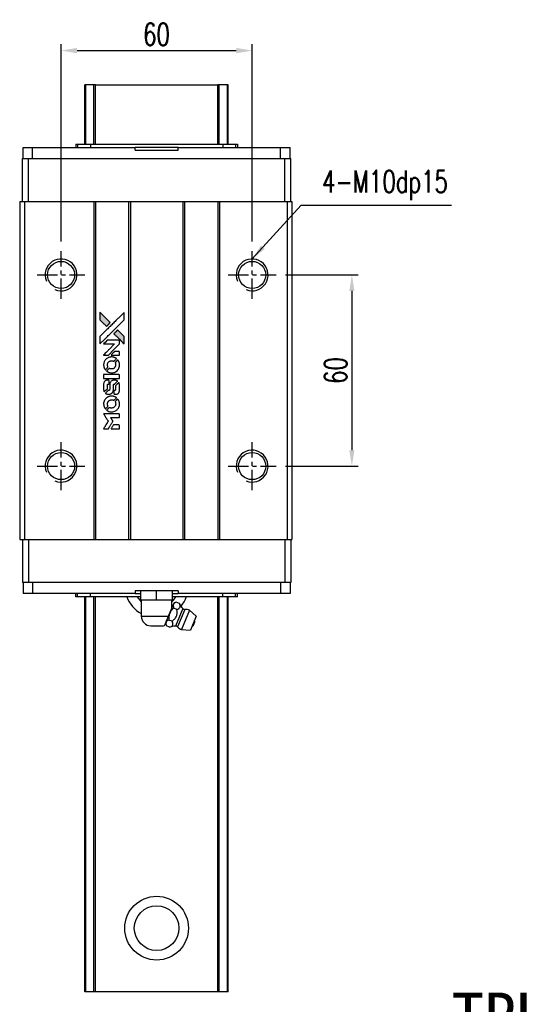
# Model space of a CAD drawing. Header units: millimetres. Extents: x 558 to 1098, y 594 to 1073.
# Tile 2 of 3: x 600 to 758, y 764 to 1073. Entities that reach past the tile are written whole.
import ezdxf
from ezdxf.enums import TextEntityAlignment as Align

# ---------------------------------------------------------------- set-up
doc = ezdxf.new("R2010")
doc.units = ezdxf.units.MM
doc.header["$PDSIZE"] = -1
doc.linetypes.add('CENTER', pattern=[10.16, 6.35, -1.27, 1.27, -1.27])
for name, color, linetype in [('CHA', 2, 'Continuous'), ('CL', 1, 'CENTER'), ('DIM', 4, 'Continuous')]:
    doc.layers.add(name, color=color, linetype=linetype)
doc.styles.add('DIM-7', font='SIMPLEX.shx', dxfattribs={"width": 0.7, "bigfont": 'chineset.shx'})
doc.styles.add('T', font='kaiu.ttf')
doc.dimstyles.new('CNS', dxfattribs={"dimtxt": 3.5, "dimasz": 2.5, "dimexe": 1, "dimexo": 1.5, "dimgap": 0.09, "dimtad": 0, "dimdsep": 46, "dimtxsty": 'DIM-7', "dimcen": 0.09, "dimclrd": 1, "dimclre": 1, "dimclrt": 4, "dimadec": 0, "dimazin": 0, "dimtfac": 1, "dimtix": 1, "dimtmove": 2, "dimatfit": 3, "dimfxl": 1, "dimtvp": 0.971429, "dimtolj": 1, "dimarcsym": 0})

# ---------------------------------------------------------------- blocks, each defined once
blk = doc.blocks.new('*D9')
at = {"color": 7, "lineweight": -2}
for p, q in [((612.7, 1003.37), (612.7, 1065.28)), ((617.7, 1063.28), (667.7, 1063.28)), ((672.7, 1003.37), (672.7, 1065.28))]:
    blk.add_line(p, q, dxfattribs=at)
at = {"color": 7}
for points in [[(617.7, 1064.11), (617.7, 1062.44), (612.7, 1063.28)], [(667.7, 1064.11), (667.7, 1062.44), (672.7, 1063.28)]]:
    blk.add_solid(points, dxfattribs=at)
at = {"layer": 'DEFPOINTS', "color": 0}
for p in [(672.7, 1063.28), (612.7, 1000.37), (672.7, 1000.37)]:
    blk.add_point(p, dxfattribs=at)
at = {"color": 7, "insert": (642.7, 1068.38), "char_height": 7, "attachment_point": 5, "style": 'DIM-7'}
blk.add_mtext('\\A1;60', dxfattribs=at)
blk = doc.blocks.new('*D149')
at = {"color": 7, "lineweight": -2}
for p, q in [((683.2, 992.87), (706.02, 992.87)), ((704.02, 987.87), (704.02, 937.87)), ((683.2, 932.87), (706.02, 932.87))]:
    blk.add_line(p, q, dxfattribs=at)
at = {"color": 7}
for points in [[(703.19, 987.87), (704.85, 987.87), (704.02, 992.87)], [(703.19, 937.87), (704.85, 937.87), (704.02, 932.87)]]:
    blk.add_solid(points, dxfattribs=at)
at = {"layer": 'DEFPOINTS', "color": 0}
for p in [(680.2, 992.87), (680.2, 932.87), (704.02, 932.87)]:
    blk.add_point(p, dxfattribs=at)
at = {"color": 7, "insert": (698.92, 962.87), "char_height": 7, "attachment_point": 5, "rotation": 90, "style": 'DIM-7'}
blk.add_mtext('\\A1;60', dxfattribs=at)
blk = doc.blocks.new('MOSIONX logo(完整正式版)')
h = blk.add_hatch(color=22)
h.dxf.hatch_style = 1
h.paths.add_polyline_path([(624.91, 981.13), (624.91, 979.95), (624.91, 978.77), (625.94, 977.76, 0.000288), (626.33, 977.37, 0.000479), (626.66, 977.04, 0.000013), (626.96, 976.74, 0.197177), (626.97, 976.74, 0.197497), (626.97, 976.74, 0.00004), (627.14, 976.91, 0.000834), (627.33, 977.1, 0.000506), (627.56, 977.33), (628.14, 977.91), (626.53, 979.52)])
h.paths.add_polyline_path([(630.44, 975.61), (629.85, 975.02, 0.000476), (629.63, 974.8, 0.000789), (629.44, 974.61, 0.000035), (629.27, 974.44, 0.19758), (629.27, 974.43, 0.198396), (629.27, 974.43, 0.000019), (629.5, 974.19, 0.000582), (629.76, 973.94, 0.000351), (630.06, 973.63, 0.000108), (631.36, 972.34, 0.000692), (632.02, 971.69, 0.000077), (632.47, 971.24, 0.197527), (632.49, 971.23, 0.410181), (632.5, 971.24, 0.000493), (632.5, 971.48, 0.002424), (632.5, 971.81, 0.000529), (632.5, 972.39), (632.5, 973.54), (631.47, 974.58)])
at = {"color": 22}
for points in [[(625.94, 977.76, 0.000288), (626.33, 977.37, 0.000479), (626.66, 977.04, 0.000013), (626.96, 976.74, 0.197177), (626.97, 976.74, 0.197497), (626.97, 976.74, 0.00004), (627.14, 976.91, 0.000836), (627.33, 977.1, 0.000505), (627.56, 977.33), (628.14, 977.91), (626.53, 979.52), (624.91, 981.13), (624.91, 979.95), (624.91, 978.77)], [(626.33, 972.62, -0.000056), (627.04, 973.32, -0.000021), (628.03, 974.31, -0.000021), (629.11, 975.39, -0.000025), (630.13, 976.4), (632.5, 978.77), (632.5, 979.95), (632.5, 981.12), (630.9, 979.54, 0.000274), (630.14, 978.78, 0.000123), (629.13, 977.77, 0.000121), (628.07, 976.72, 0.000165), (627.11, 975.76), (624.91, 973.56), (624.91, 972.38), (624.91, 971.2)], [(630.06, 973.63, 0.000108), (631.36, 972.34, 0.000692), (632.02, 971.69, 0.000077), (632.47, 971.24, 0.197527), (632.49, 971.23, 0.410182), (632.5, 971.24, 0.000493), (632.5, 971.48, 0.002424), (632.5, 971.81, 0.000529), (632.5, 972.39), (632.5, 973.54), (631.47, 974.58), (630.44, 975.61), (629.85, 975.02, 0.000476), (629.63, 974.8, 0.000789), (629.44, 974.61, 0.000035), (629.27, 974.44, 0.19758), (629.27, 974.43, 0.198396), (629.27, 974.43, 0.000019), (629.5, 974.19, 0.000582), (629.76, 973.94, 0.000351)], [(626.79, 967.71), (627.55, 967.71), (629.29, 969.46), (631.04, 971.21), (631.04, 971.7, 0.0008), (631.04, 972.01, 0.010795), (631.03, 972.13, 0.030495), (631.02, 972.19, 0.080372), (631.01, 972.23, 0.03816), (630.98, 972.27, 0.041799), (630.95, 972.31, 0.042486), (630.91, 972.34, 0.042078), (630.87, 972.36, 0.099276), (630.81, 972.38, 0.003302), (630.57, 972.38, 0.002586), (630.15, 972.38, 0.000204), (629.02, 972.38), (627.21, 972.38), (626.63, 971.79), (626.05, 971.21), (627.78, 971.21), (629.52, 971.2), (627.8, 969.49, 0.000253), (627.14, 968.83, 0.000412), (626.58, 968.27, 0.000041), (626.08, 967.77, 0.041338), (626.06, 967.74), (626.04, 967.71)], [(629.72, 967.71), (631.04, 967.71), (631.04, 968.2), (631.03, 968.7), (631, 968.75, 0.03146), (630.98, 968.78, 0.026444), (630.96, 968.8, 0.026444), (630.93, 968.83, 0.031457), (630.91, 968.84), (630.85, 968.88), (630.2, 968.88), (629.55, 968.89), (628.98, 968.31, 0.000745), (628.76, 968.09, 0.001228), (628.57, 967.9, 0.000087), (628.41, 967.73, 0.195134), (628.41, 967.72, 0.412117), (628.41, 967.72, 0.000048), (628.79, 967.72, 0.00109), (629.22, 967.71, 0.000653)], [(626.08, 964.37, 0.023681), (626.11, 964.17, 0.022402), (626.16, 963.96, 0.021929), (626.23, 963.75, 0.020503), (626.32, 963.55, 0.013745), (626.38, 963.43, 0.009767), (626.45, 963.31, 0.009658), (626.53, 963.19, 0.027804), (626.59, 963.12), (626.61, 963.09), (626.97, 963.45, 0.002053), (627.15, 963.63, 0.006738), (627.26, 963.75, 0.007826), (627.34, 963.83, 0.063909), (627.37, 963.88, 0.061532), (627.39, 963.94, 0.068674), (627.4, 964.01, 0.052072), (627.38, 964.09, 0.019648), (627.35, 964.2, -0.018366), (627.31, 964.33, -0.0288), (627.28, 964.44, -0.029061), (627.27, 964.56, -0.019155), (627.27, 964.7, -0.053809), (627.32, 964.99, -0.058833), (627.42, 965.26, -0.058566), (627.58, 965.49, -0.052525), (627.8, 965.69, -0.044733), (627.99, 965.81, -0.040573), (628.2, 965.89, -0.041123), (628.42, 965.94, -0.04951), (628.63, 965.95, -0.017369), (628.72, 965.94, -0.024255), (628.81, 965.92, -0.023787), (628.9, 965.89, -0.015798), (628.99, 965.86, 0.010631), (629.05, 965.84, 0.033653), (629.09, 965.82, 0.037806), (629.14, 965.82, 0.016307), (629.19, 965.82, 0.068179), (629.3, 965.83, 0.095747), (629.38, 965.87, 0.033418), (629.49, 965.97, 0.002133), (629.8, 966.29, 0.001452), (629.97, 966.47, 0.012393), (630.05, 966.55, 0.020479), (630.09, 966.6, 0.344362), (630.09, 966.62, 0.074287), (630.04, 966.66, 0.005454), (629.91, 966.74, 0.008391), (629.77, 966.83, 0.017097), (629.65, 966.89, 0.027375), (629.42, 966.99, 0.02835), (629.18, 967.06, 0.027723), (628.92, 967.11, 0.023913), (628.65, 967.13, 0.027047), (628.32, 967.12, 0.031685), (628.02, 967.08, 0.032425), (627.73, 967, 0.031013), (627.45, 966.88, 0.037914), (627.11, 966.68, 0.040153), (626.82, 966.43, 0.039834), (626.56, 966.15, 0.036173), (626.35, 965.81, 0.040752), (626.21, 965.48, 0.035885), (626.11, 965.12, 0.035491), (626.07, 964.74, 0.037615)], [(627.09, 962.63, 0.018008), (627.2, 962.56, 0.009842), (627.33, 962.48, 0.009807), (627.48, 962.4, 0.015716), (627.6, 962.35, 0.048467), (628.04, 962.21, 0.045841), (628.52, 962.15, 0.046006), (628.99, 962.18, 0.049638), (629.44, 962.3, 0.064819), (630.02, 962.61, 0.06695), (630.49, 963.05, 0.066691), (630.83, 963.6, 0.063505), (631.03, 964.24, 0.03135), (631.04, 964.4, 0.010439), (631.05, 964.64, 0.010391), (631.04, 964.88, 0.032408), (631.02, 965.04, 0.015696), (630.99, 965.23, 0.018095), (630.94, 965.4, 0.018551), (630.88, 965.57, 0.018352), (630.8, 965.73, 0.015568), (630.75, 965.84, 0.009832), (630.67, 965.97, 0.009795), (630.6, 966.08, 0.023727), (630.54, 966.16), (630.51, 966.19), (630.15, 965.84, 0.001528), (629.95, 965.63, 0.010022), (629.85, 965.53, 0.019586), (629.79, 965.46, 0.061865), (629.76, 965.41, 0.055054), (629.73, 965.34, 0.061607), (629.73, 965.26, 0.048725), (629.74, 965.17, 0.020221), (629.77, 965.05, -0.017722), (629.81, 964.92, -0.02685), (629.83, 964.81, -0.02759), (629.84, 964.7, -0.020233), (629.84, 964.57, -0.04793), (629.81, 964.33, -0.048386), (629.73, 964.11, -0.047866), (629.6, 963.9, -0.044964), (629.44, 963.71, -0.04333), (629.25, 963.55, -0.050921), (629.04, 963.44, -0.051473), (628.81, 963.37, -0.0459), (628.57, 963.35, -0.019014), (628.45, 963.35, -0.024114), (628.34, 963.37, -0.025081), (628.24, 963.39, -0.023892), (628.14, 963.42, 0.008624), (628.06, 963.45, 0.026486), (628, 963.47, 0.035074), (627.96, 963.48, 0.02756), (627.9, 963.48, 0.087163), (627.82, 963.46, 0.073291), (627.74, 963.42, 0.028074), (627.63, 963.32, 0.002594), (627.37, 963.06), (627, 962.69)], [(628.55, 960.41), (631.03, 960.41), (631.03, 960.9), (631.03, 961.38), (631.01, 961.44, 0.071429), (630.97, 961.49, 0.054799), (630.92, 961.53, 0.053585), (630.86, 961.56, 0.060698), (630.8, 961.58, 0.033975), (630.7, 961.59), (629.44, 961.59, 0.000726), (628.2, 961.58, 0.001084), (627.12, 961.58), (626.06, 961.57), (626.06, 960.99), (626.06, 960.4)], [(626.07, 956.76, 0.018538), (626.08, 956.69, 0.010695), (626.1, 956.6, 0.01068), (626.12, 956.51, 0.017678), (626.14, 956.44, 0.013849), (626.17, 956.35, 0.011814), (626.21, 956.27, 0.004513), (626.24, 956.19, 0.290035), (626.26, 956.18, 0.196418), (626.26, 956.18, 0.000124), (626.41, 956.32, 0.001477), (626.57, 956.48, 0.000898), (626.76, 956.67), (627.26, 957.17), (627.26, 957.79, -0.001471), (627.26, 958.26, -0.028714), (627.27, 958.41, -0.097073), (627.3, 958.49, -0.084199), (627.36, 958.56, -0.042698), (627.4, 958.59, -0.053912), (627.45, 958.61, -0.051004), (627.5, 958.62, -0.032967), (627.56, 958.63, 0.00807), (627.59, 958.63, 0.003023), (627.64, 958.63, 0.002994), (627.69, 958.63, 0.003629), (627.73, 958.63), (627.84, 958.64), (627.84, 959.12, 0.001618), (627.84, 959.34, 0.005206), (627.83, 959.49, 0.00535), (627.83, 959.6, 0.060675), (627.82, 959.64, 0.048484), (627.81, 959.66, 0.02389), (627.8, 959.69, 0.022812), (627.78, 959.72, 0.02462), (627.76, 959.74, 0.061781), (627.7, 959.79, 0.080179), (627.63, 959.82, 0.048561), (627.54, 959.83, 0.010021), (627.37, 959.83, 0.016602), (627.15, 959.83, 0.031409), (626.98, 959.8, 0.036474), (626.82, 959.76, 0.03439), (626.67, 959.7, 0.065928), (626.44, 959.53, 0.069066), (626.26, 959.32, 0.065697), (626.14, 959.05, 0.051559), (626.07, 958.73, 0.020904), (626.07, 958.57, 0.000451), (626.06, 957.75, 0.000419), (626.06, 956.92, 0.022759)], [(626.71, 955.68, 0.023289), (626.83, 955.6, 0.026845), (626.95, 955.54, 0.026047), (627.08, 955.49, 0.019751), (627.23, 955.45, 0.013249), (627.31, 955.43, 0.025169), (627.38, 955.42, 0.016532), (627.46, 955.42, 0.002937), (627.62, 955.42, 0.003317), (627.76, 955.42, 0.011808), (627.85, 955.42, 0.01777), (627.91, 955.43, 0.021476), (627.98, 955.44, 0.04325), (628.24, 955.52, 0.045753), (628.48, 955.65, 0.04649), (628.69, 955.81, 0.047672), (628.87, 956.01, 0.025315), (628.92, 956.1, 0.015208), (628.98, 956.21, 0.01512), (629.03, 956.32, 0.022488), (629.07, 956.42, 0.027857), (629.11, 956.58, 0.034138), (629.13, 956.73, 0.014286), (629.14, 956.95, 0.00124), (629.14, 957.54, -0.00103), (629.14, 957.89, -0.002552), (629.14, 958.16, -0.001594), (629.14, 958.36, -0.047676), (629.15, 958.41, -0.085307), (629.18, 958.49, -0.097789), (629.25, 958.56, -0.085947), (629.33, 958.6, -0.051339), (629.45, 958.62, 0.014634), (629.49, 958.63, 0.015028), (629.53, 958.63, 0.014927), (629.56, 958.64, 0.059415), (629.58, 958.65, 0.070595), (629.62, 958.68, 0.00028), (630.04, 959.09, 0.000111), (630.46, 959.51, 0.200239), (630.47, 959.53, 0.268906), (630.47, 959.54, 0.001866), (630.36, 959.6, 0.007532), (630.26, 959.66, 0.017818), (630.19, 959.69, 0.013256), (630.1, 959.73, 0.011636), (630.01, 959.76, 0.011528), (629.92, 959.78, 0.012303), (629.83, 959.81, 0.0423), (629.69, 959.83, 0.013657), (629.48, 959.83, 0.013857), (629.27, 959.82, 0.037428), (629.12, 959.8, 0.014927), (629.02, 959.78, 0.0122), (628.91, 959.74, 0.012518), (628.81, 959.71, 0.023062), (628.74, 959.67, 0.065961), (628.46, 959.48, 0.06055), (628.23, 959.22, 0.059676), (628.06, 958.91, 0.060497), (627.98, 958.57, 0.025683), (627.97, 958.5, 0.001528), (627.97, 958.27, 0.002124), (627.97, 958, 0.001173), (627.97, 957.65, -0.000809), (627.96, 957.06, -0.017164), (627.96, 956.88, -0.063931), (627.94, 956.79, -0.108429), (627.9, 956.72, -0.052941), (627.85, 956.68, -0.063675), (627.8, 956.66, -0.050562), (627.74, 956.64, -0.020337), (627.65, 956.63, 0.009897), (627.6, 956.63, 0.016482), (627.55, 956.62, 0.019019), (627.52, 956.61, 0.06043), (627.49, 956.6, 0.076267), (627.44, 956.57, 0.00054), (627.06, 956.18, 0.000307), (626.66, 955.78, 0.142594), (626.64, 955.74, 0.232419), (626.65, 955.74, 0.022995), (626.66, 955.72, 0.024627), (626.69, 955.7, 0.015407)], [(629.29, 955.61, 0.065483), (629.32, 955.55, 0.053271), (629.36, 955.5, 0.052018), (629.42, 955.46, 0.0556), (629.48, 955.43, 0.036839), (629.52, 955.42, 0.026922), (629.56, 955.41, 0.016905), (629.63, 955.41, 0.004317), (629.73, 955.41, 0.016369), (629.94, 955.42, 0.029936), (630.12, 955.44, 0.03418), (630.27, 955.48, 0.031327), (630.42, 955.54, 0.046935), (630.61, 955.65, 0.054053), (630.76, 955.79, 0.053701), (630.88, 955.96, 0.045364), (630.96, 956.16, 0.032479), (631.01, 956.34, 0.03386), (631.03, 956.52, 0.013578), (631.04, 956.8, 0.001155), (631.04, 957.53, 0.000413), (631.03, 958.16, 0.005008), (631.03, 958.39, 0.013199), (631.02, 958.53, 0.033956), (631.01, 958.63, 0.013909), (630.98, 958.73, 0.010864), (630.95, 958.84, 0.010938), (630.92, 958.93, 0.028702), (630.89, 959), (630.86, 959.05), (630.35, 958.55), (629.84, 958.05), (629.84, 957.47, -0.001504), (629.84, 957.22, -0.00328), (629.84, 957.02, -0.001901), (629.84, 956.87, -0.061333), (629.83, 956.84, -0.063621), (629.81, 956.79, -0.048633), (629.78, 956.74, -0.046769), (629.73, 956.69, -0.047961), (629.68, 956.66, -0.02678), (629.63, 956.64, -0.050957), (629.6, 956.63, -0.029398), (629.55, 956.63, -0.00401), (629.44, 956.62), (629.27, 956.62), (629.27, 956.15, 0.001061), (629.27, 955.86, 0.009147), (629.27, 955.74, 0.020721), (629.28, 955.66, 0.051619)], [(626.08, 952.11, 0.024131), (626.11, 951.9, 0.022344), (626.16, 951.68, 0.021883), (626.24, 951.47, 0.020884), (626.33, 951.26, 0.010669), (626.39, 951.14, 0.010389), (626.46, 951.02, 0.010913), (626.53, 950.92, 0.022227), (626.58, 950.84), (626.61, 950.81), (626.98, 951.19, 0.002452), (627.12, 951.34, 0.003628), (627.25, 951.47, 0.001662), (627.35, 951.58, 0.070159), (627.37, 951.61, 0.047671), (627.38, 951.63, 0.018624), (627.39, 951.66, 0.017921), (627.39, 951.69, 0.018804), (627.39, 951.73, 0.018255), (627.4, 951.78, 0.041312), (627.39, 951.81, 0.037164), (627.38, 951.85, 0.012342), (627.36, 951.9, -0.015101), (627.32, 952.03, -0.035998), (627.29, 952.12, -0.033244), (627.28, 952.23, -0.011249), (627.28, 952.38, -0.004059), (627.28, 952.5, -0.019693), (627.28, 952.57, -0.027943), (627.29, 952.63, -0.014411), (627.31, 952.7, -0.033089), (627.36, 952.87, -0.033887), (627.44, 953.03, -0.034021), (627.54, 953.17, -0.033942), (627.66, 953.3, -0.02816), (627.8, 953.42, -0.035032), (627.94, 953.51, -0.035269), (628.09, 953.58, -0.029196), (628.25, 953.64, -0.037862), (628.45, 953.67, -0.043657), (628.63, 953.68, -0.043064), (628.82, 953.65, -0.035184), (629.01, 953.58, 0.033699), (629.1, 953.55, 0.052815), (629.18, 953.54, 0.059167), (629.26, 953.55, 0.058972), (629.33, 953.57, 0.059208), (629.39, 953.61, 0.021125), (629.46, 953.67, 0.008691), (629.58, 953.78, 0.000851), (629.85, 954.06, 0.001873), (629.99, 954.21, 0.013884), (630.06, 954.28, 0.022355), (630.09, 954.32, 0.341453), (630.09, 954.34, 0.073011), (630.05, 954.37, 0.004587), (629.92, 954.46, 0.00748), (629.78, 954.54, 0.016837), (629.67, 954.6, 0.028606), (629.41, 954.72, 0.031352), (629.15, 954.8, 0.031004), (628.88, 954.84, 0.0268), (628.59, 954.86, 0.026698), (628.28, 954.84, 0.03002), (627.98, 954.79, 0.030357), (627.7, 954.71, 0.028554), (627.43, 954.59, 0.062944), (626.91, 954.25, 0.062206), (626.5, 953.79, 0.062448), (626.21, 953.25, 0.064355), (626.07, 952.65, 0.017377), (626.07, 952.53, 0.008369), (626.06, 952.38, 0.008367), (626.07, 952.23, 0.01757)], [(627.09, 950.36, 0.064158), (627.66, 950.05, 0.06356), (628.3, 949.9, 0.064004), (628.95, 949.91, 0.066747), (629.57, 950.09, 0.04321), (629.96, 950.3, 0.044737), (630.29, 950.57, 0.044901), (630.58, 950.9, 0.044184), (630.8, 951.27, 0.026293), (630.92, 951.56, 0.033344), (631, 951.83, 0.033227), (631.04, 952.11, 0.025815), (631.05, 952.42, 0.023119), (631.03, 952.72, 0.031044), (630.98, 952.99, 0.031337), (630.9, 953.24, 0.024258), (630.78, 953.51, 0.015622), (630.73, 953.6, 0.008495), (630.66, 953.72, 0.008415), (630.59, 953.82, 0.020814), (630.54, 953.9), (630.51, 953.93), (630.15, 953.57, 0.002843), (629.88, 953.31, 0.033917), (629.79, 953.19, 0.087906), (629.74, 953.11, 0.073302), (629.73, 953.01, 0.022047), (629.73, 952.97, 0.026465), (629.74, 952.92, 0.022233), (629.75, 952.87, 0.009985), (629.77, 952.81, -0.039011), (629.83, 952.58, -0.044398), (629.85, 952.35, -0.045096), (629.82, 952.13, -0.04265), (629.76, 951.91, -0.071154), (629.59, 951.6, -0.068827), (629.34, 951.34, -0.068713), (629.02, 951.17, -0.070507), (628.68, 951.08, -0.028605), (628.53, 951.08, -0.031418), (628.39, 951.09, -0.031044), (628.24, 951.12, -0.02668), (628.1, 951.17, 0.038913), (628.01, 951.2, 0.043732), (627.93, 951.21, 0.047754), (627.85, 951.2, 0.075756), (627.79, 951.18, 0.07294), (627.75, 951.16, 0.003456), (627.65, 951.07, 0.005023), (627.53, 950.95, 0.002422), (627.37, 950.8, 0.000819), (627.23, 950.65, 0.001349), (627.11, 950.54, 0.0001), (627, 950.43, 0.205335), (627, 950.42, 0.219821), (627, 950.42, 0.002494), (627.03, 950.4, 0.007089), (627.05, 950.38, 0.004494)], [(626.8, 944.62), (627.56, 944.62), (627.68, 944.83, -0.000297), (627.76, 944.95, -0.000037), (627.93, 945.23, -0.000043), (628.13, 945.55, -0.000036), (628.34, 945.9, 0.000044), (628.55, 946.24, 0.000063), (628.74, 946.55, 0.000035), (628.89, 946.8, 0.0009), (628.94, 946.87), (629, 946.97), (628.91, 947.11, 0.001175), (628.87, 947.18, 0.000208), (628.78, 947.32, 0.000225), (628.68, 947.49, 0.000203), (628.57, 947.66, -0.000711), (628.47, 947.83, -0.001119), (628.38, 947.97, -0.000263), (628.3, 948.09, -0.04589), (628.3, 948.11, -0.519312), (628.3, 948.12, -0.001914), (628.5, 948.12, -0.003124), (628.84, 948.12, -0.000285), (629.66, 948.13), (631.04, 948.13), (631.04, 948.61, 0.001727), (631.04, 948.95, 0.025279), (631.03, 949.07, 0.073886), (631.01, 949.14, 0.07426), (630.98, 949.2, 0.03264), (630.96, 949.22, 0.01784), (630.94, 949.24, 0.017712), (630.92, 949.25, 0.026854), (630.9, 949.27), (630.85, 949.29), (628.45, 949.29), (626.05, 949.3), (626.07, 949.27, -0.004595), (626.08, 949.25, -0.00016), (626.12, 949.18, -0.000298), (626.18, 949.09, -0.000208), (626.24, 949, 0.000986), (626.41, 948.71, 0.00025), (626.7, 948.25, 0.000268), (627.01, 947.75, 0.000436), (627.28, 947.33, -0.002932), (627.36, 947.19, -0.004718), (627.44, 947.08, -0.001113), (627.5, 946.97, -0.227179), (627.5, 946.96, -0.045982), (627.49, 946.95, -0.000145), (627.41, 946.81, -0.000825), (627.31, 946.65, -0.000517), (627.19, 946.46, 0.000056), (626.8, 945.83, 0.000289), (626.58, 945.48, 0.000481), (626.42, 945.22, 0.000418), (626.25, 944.94), (626.05, 944.62)], [(629.72, 944.62), (631.04, 944.62), (631.04, 945.1, 0.000842), (631.04, 945.41, 0.010591), (631.04, 945.52, 0.028995), (631.03, 945.59, 0.069543), (631.02, 945.64, 0.051063), (630.99, 945.68, 0.039932), (630.95, 945.72, 0.039414), (630.91, 945.75, 0.045845), (630.87, 945.78, 0.094811), (630.82, 945.79, 0.007124), (630.69, 945.8, 0.004713), (630.47, 945.8, 0.000534), (629.97, 945.8), (629.11, 945.8), (629.03, 945.68, 0.000828), (628.82, 945.32, 0.000879), (628.6, 944.98, 0.000048), (628.4, 944.64, 0.137596), (628.39, 944.63, 0.413028), (628.4, 944.62, 0.000016), (628.78, 944.62, 0.000623), (629.21, 944.62, 0.000374)]]:
    blk.add_lwpolyline(points, format="xyb", close=True, dxfattribs=at)

msp = doc.modelspace()

# ---------------------------------------------------------------- linework, layer by layer
at = {"color": 7, "linetype": 'Continuous', "lineweight": 25}
for p, q in [((620.199, 1033.871), (620.199, 1052.532)), ((620.438, 1033.871), (620.438, 1052.532)), ((623.014, 1033.871), (623.014, 1052.532)), ((623.509, 1052.532), (661.889, 1052.532)), ((623.509, 1033.871), (623.509, 1052.532)), ((661.889, 1033.871), (661.889, 1052.532)), ((662.383, 1033.871), (662.383, 1052.532)), ((664.959, 1033.871), (664.959, 1052.532)), ((665.199, 1033.871), (665.199, 1052.532)), ((600.774, 1029.371), (600.774, 1032.871)), ((600.774, 1032.871), (603.774, 1032.871)), ((603.774, 1029.371), (603.774, 1032.871)), ((603.774, 1032.871), (635.949, 1032.871)), ((617.346, 1033.871), (617.346, 1032.871)), ((617.346, 1033.871), (617.899, 1033.871)), ((617.899, 1033.871), (617.899, 1032.871)), ((617.899, 1033.871), (621.913, 1033.871)), ((621.913, 1033.871), (621.913, 1032.871)), ((621.913, 1033.871), (663.485, 1033.871)), ((635.949, 1031.971), (635.949, 1032.871)), ((649.449, 1032.871), (635.949, 1032.871)), ((649.449, 1031.971), (649.449, 1032.871)), ((649.449, 1032.871), (681.624, 1032.871)), ((663.485, 1033.871), (663.485, 1032.871)), ((663.485, 1033.871), (667.499, 1033.871)), ((667.499, 1033.871), (667.499, 1032.871)), ((667.499, 1033.871), (668.051, 1033.871)), ((668.051, 1033.871), (668.051, 1032.871)), ((681.624, 1029.371), (681.624, 1032.871)), ((681.624, 1032.871), (684.624, 1032.871)), ((684.624, 1029.371), (684.624, 1032.871)), ((600.549, 1015.871), (600.549, 1029.371)), ((600.549, 1029.371), (602.449, 1029.371)), ((602.449, 1015.871), (602.449, 1029.371)), ((602.449, 1029.371), (682.949, 1029.371)), ((635.949, 1031.971), (649.449, 1031.971)), ((682.949, 1015.871), (682.949, 1029.371)), ((682.949, 1029.371), (684.849, 1029.371)), ((684.849, 1015.871), (684.849, 1029.371)), ((599.699, 1015.871), (599.699, 909.871)), ((599.699, 1015.871), (601.249, 1015.871)), ((601.249, 1015.871), (601.249, 909.871)), ((601.249, 1015.871), (622.949, 1015.871)), ((622.949, 1015.871), (622.949, 909.871)), ((622.949, 1015.871), (623.499, 1015.871)), ((623.499, 1015.871), (623.499, 909.871)), ((623.499, 1015.871), (633.899, 1015.871)), ((633.899, 1015.871), (633.899, 909.871)), ((633.899, 1015.871), (634.449, 1015.871)), ((634.449, 1015.871), (634.449, 909.871)), ((634.449, 1015.871), (650.949, 1015.871)), ((650.949, 1015.871), (650.949, 909.871)), ((650.949, 1015.871), (651.499, 1015.871)), ((651.499, 1015.871), (651.499, 909.871)), ((651.499, 1015.871), (661.899, 1015.871)), ((661.899, 1015.871), (661.899, 909.871)), ((661.899, 1015.871), (662.449, 1015.871)), ((662.449, 1015.871), (662.449, 909.871)), ((662.449, 1015.871), (683.649, 1015.871)), ((683.649, 1015.871), (683.649, 909.871)), ((683.649, 1015.871), (685.199, 1015.871)), ((685.199, 1015.871), (685.199, 909.871)), ((599.699, 909.871), (601.249, 909.871)), ((600.549, 909.871), (600.549, 896.371)), ((601.249, 909.871), (622.949, 909.871)), ((602.449, 909.871), (602.449, 896.371)), ((622.949, 909.871), (623.499, 909.871)), ((623.499, 909.871), (633.899, 909.871)), ((633.899, 909.871), (634.449, 909.871)), ((634.449, 909.871), (650.949, 909.871)), ((650.949, 909.871), (651.499, 909.871)), ((651.499, 909.871), (661.899, 909.871)), ((661.899, 909.871), (662.449, 909.871)), ((662.449, 909.871), (683.649, 909.871)), ((682.949, 909.871), (682.949, 896.371)), ((683.649, 909.871), (685.199, 909.871)), ((684.849, 909.871), (684.849, 896.371)), ((602.449, 896.371), (600.549, 896.371)), ((600.774, 896.371), (600.774, 892.871)), ((682.949, 896.371), (602.449, 896.371)), ((603.774, 896.371), (603.774, 892.871)), ((681.624, 896.371), (681.624, 892.871)), ((684.849, 896.371), (682.949, 896.371)), ((684.624, 896.371), (684.624, 892.871)), ((635.949, 893.771), (635.949, 892.871)), ((649.449, 893.771), (635.949, 893.771)), ((637.699, 890.771), (637.699, 893.771)), ((642.699, 890.771), (642.699, 893.771)), ((647.699, 890.771), (647.699, 893.771)), ((649.449, 893.771), (649.449, 892.871)), ((603.774, 892.871), (600.774, 892.871)), ((635.949, 892.871), (603.774, 892.871)), ((617.346, 891.871), (617.346, 892.871)), ((617.899, 891.871), (617.346, 891.871)), ((617.899, 891.871), (617.899, 892.871)), ((621.913, 891.871), (617.899, 891.871)), ((620.199, 767.871), (620.199, 891.871)), ((620.438, 767.871), (620.438, 891.871)), ((621.913, 891.871), (621.913, 892.871)), ((637.699, 891.871), (621.913, 891.871)), ((623.014, 767.871), (623.014, 891.871)), ((623.509, 767.871), (623.509, 891.871)), ((635.949, 892.871), (637.699, 892.871)), ((642.699, 890.771), (637.699, 890.771)), ((637.899, 890.771), (637.899, 885.771)), ((647.699, 890.771), (642.699, 890.771)), ((647.499, 888.444), (647.499, 890.771)), ((647.699, 892.871), (649.449, 892.871)), ((663.485, 891.871), (647.699, 891.871)), ((648.857, 890.177), (648.084, 889.857)), ((649.856, 889.763), (648.857, 890.177)), ((681.624, 892.871), (649.449, 892.871)), ((661.889, 767.871), (661.889, 891.871)), ((662.383, 767.871), (662.383, 891.871)), ((663.485, 891.871), (663.485, 892.871)), ((667.499, 891.871), (663.485, 891.871)), ((664.959, 767.871), (664.959, 891.871)), ((665.199, 767.871), (665.199, 891.871)), ((667.499, 891.871), (667.499, 892.871)), ((668.051, 891.871), (667.499, 891.871)), ((668.051, 891.871), (668.051, 892.871)), ((684.624, 892.871), (681.624, 892.871)), ((648.084, 889.857), (646.262, 885.458)), ((649.083, 887.896), (648.083, 888.31)), ((650.917, 888.153), (648.651, 882.683)), ((651.554, 887.897), (649.283, 882.414)), ((653.015, 887.652), (650.49, 881.554)), ((655.166, 885.787), (653.015, 887.652)), ((637.899, 885.771), (646.391, 885.771)), ((647.537, 884.162), (646.537, 884.576)), ((655.166, 885.787), (653.329, 881.352)), ((640.899, 882.771), (644.499, 882.771)), ((645.443, 883.482), (645.763, 882.709)), ((646.763, 882.295), (645.763, 882.709)), ((650.49, 881.554), (653.329, 881.352)), ((661.889, 767.871), (623.509, 767.871))]:
    msp.add_line(p, q, dxfattribs=at)
at = {"color": 7, "linetype": 'Continuous', "lineweight": 25, "flags": 128}
for points in [[(636.636, 891.871), (637.408, 890.787), (637.899, 890.276)], [(647.499, 890.276), (647.989, 890.787), (648.761, 891.871)]]:
    msp.add_lwpolyline(points, dxfattribs=at)
at = {"color": 7, "linetype": 'Continuous', "lineweight": 25}
for centre, radius in [((612.699, 992.871), 4.25), ((672.699, 992.871), 4.25), ((612.699, 932.871), 4.25), ((672.699, 932.871), 4.25), ((642.699, 787.871), 10), ((642.699, 787.871), 7)]:
    msp.add_circle(centre, radius, dxfattribs=at)
for centre in [(612.699, 992.871), (672.699, 992.871), (612.699, 932.871), (672.699, 932.871)]:
    msp.add_arc(centre, 5, 247.44782, 202.4478)
for centre, radius, start, end in [((642.699, 895.371), 10, 200.48732, 241.3146), ((642.699, 895.371), 10, 319.72362, 339.51268), ((655.331, 892.218), 6, 204.03595, 222.63712), ((651.506, 888.695), 0.8, 222.63712, 273.45127), ((651.753, 884.603), 3.3, 67.5, 93.45127), ((640.899, 885.771), 3, 180, 270), ((652.846, 884.15), 1.817, 304.10151, 10.89849), ((644.499, 885.771), 3, 270, 283.68025), ((648.899, 876.688), 6, 92.36288, 110.89293), ((648.684, 881.883), 0.8, 41.54873, 92.36288), ((651.753, 884.603), 3.3, 221.54873, 247.5)]:
    msp.add_arc(centre, radius, start, end, dxfattribs=at)
for points, knots in [([(620.438, 1052.532), (620.376, 1052.532), (620.311, 1052.532), (620.221, 1052.532), (620.199, 1052.532), (620.199, 1052.532)], [0, 0, 0, 0, 0.5, 0.5, 1, 1, 1, 1]), ([(623.014, 1052.532), (622.967, 1052.532), (622.873, 1052.532), (622.584, 1052.532), (622.388, 1052.532), (621.916, 1052.532), (621.641, 1052.532), (621.054, 1052.532), (620.744, 1052.532), (620.438, 1052.532)], [0, 0, 0, 0, 0.25, 0.25, 0.5, 0.5, 0.75, 0.75, 1, 1, 1, 1]), ([(623.509, 1052.532), (623.454, 1052.532), (623.396, 1052.532), (623.284, 1052.532), (623.23, 1052.532), (623.136, 1052.532), (623.097, 1052.532), (623.04, 1052.532), (623.022, 1052.532), (623.014, 1052.532)], [0, 0, 0, 0, 0.25, 0.25, 0.5, 0.5, 0.75, 0.75, 1, 1, 1, 1]), ([(662.383, 1052.532), (662.375, 1052.532), (662.357, 1052.532), (662.3, 1052.532), (662.261, 1052.532), (662.168, 1052.532), (662.113, 1052.532), (662.001, 1052.532), (661.943, 1052.532), (661.889, 1052.532)], [0, 0, 0, 0, 0.25, 0.25, 0.5, 0.5, 0.75, 0.75, 1, 1, 1, 1]), ([(664.959, 1052.532), (664.654, 1052.532), (664.343, 1052.532), (663.756, 1052.532), (663.481, 1052.532), (663.009, 1052.532), (662.814, 1052.532), (662.524, 1052.532), (662.43, 1052.532), (662.383, 1052.532)], [0, 0, 0, 0, 0.25, 0.25, 0.5, 0.5, 0.75, 0.75, 1, 1, 1, 1]), ([(665.199, 1052.532), (665.199, 1052.532), (665.176, 1052.532), (665.086, 1052.532), (665.021, 1052.532), (664.959, 1052.532)], [0, 0, 0, 0, 0.5, 0.5, 1, 1, 1, 1]), ([(648.857, 890.177), (648.65, 890.091), (648.465, 889.993), (648.236, 889.817), (648.168, 889.753), (648.053, 889.612), (648.005, 889.535), (647.903, 889.291), (647.886, 889.111), (647.934, 888.721), (647.997, 888.517), (648.083, 888.31)], [0, 0, 0, 0, 0.25, 0.25, 0.375, 0.375, 0.5, 0.5, 0.75, 0.75, 1, 1, 1, 1]), ([(648.083, 888.31), (647.818, 888.079), (647.569, 887.832), (647.128, 887.276), (646.945, 886.977), (646.743, 886.489), (646.687, 886.319), (646.602, 885.977), (646.572, 885.805), (646.511, 885.281), (646.512, 884.925), (646.537, 884.576)], [0, 0, 0, 0, 0.25, 0.25, 0.5, 0.5, 0.625, 0.625, 0.75, 0.75, 1, 1, 1, 1]), ([(647.537, 884.162), (647.813, 884.39), (648.085, 884.624), (648.45, 885.018), (648.565, 885.157), (648.766, 885.452), (648.853, 885.608), (648.99, 885.939), (649.04, 886.114), (649.107, 886.464), (649.124, 886.643), (649.144, 887.182), (649.117, 887.539), (649.083, 887.896)], [0, 0, 0, 0, 0.25, 0.25, 0.375, 0.375, 0.5, 0.5, 0.625, 0.625, 0.75, 0.75, 1, 1, 1, 1]), ([(649.083, 887.896), (649.299, 887.978), (649.509, 888.064), (649.778, 888.224), (649.86, 888.284), (649.994, 888.418), (650.047, 888.492), (650.116, 888.657), (650.132, 888.748), (650.131, 888.937), (650.116, 889.036), (650.039, 889.342), (649.951, 889.552), (649.856, 889.763)], [0, 0, 0, 0, 0.25, 0.25, 0.375, 0.375, 0.5, 0.5, 0.625, 0.625, 0.75, 0.75, 1, 1, 1, 1]), ([(646.391, 885.771), (646.305, 885.562), (646.132, 885.144), (645.854, 884.474), (645.608, 883.879), (645.412, 883.406), (645.251, 883.018), (645.179, 882.843), (645.194, 882.88), (645.2, 882.893)], [0, 0, 0, 0, 0.1322509, 0.2649098, 0.3927052, 0.5165745, 0.6475103, 0.8744064, 1, 1, 1, 1]), ([(646.537, 884.576), (646.331, 884.491), (646.145, 884.393), (645.916, 884.216), (645.848, 884.152), (645.733, 884.012), (645.685, 883.935), (645.583, 883.69), (645.566, 883.51), (645.614, 883.12), (645.678, 882.917), (645.763, 882.709)], [0, 0, 0, 0, 0.25, 0.25, 0.375, 0.375, 0.5, 0.5, 0.75, 0.75, 1, 1, 1, 1]), ([(646.763, 882.295), (646.979, 882.377), (647.189, 882.463), (647.458, 882.624), (647.54, 882.683), (647.675, 882.817), (647.727, 882.891), (647.796, 883.056), (647.812, 883.147), (647.812, 883.336), (647.796, 883.436), (647.719, 883.741), (647.631, 883.951), (647.537, 884.162)], [0, 0, 0, 0, 0.25, 0.25, 0.375, 0.375, 0.5, 0.5, 0.625, 0.625, 0.75, 0.75, 1, 1, 1, 1]), ([(620.438, 767.871), (620.376, 767.871), (620.311, 767.871), (620.221, 767.871), (620.199, 767.871), (620.199, 767.871)], [0, 0, 0, 0, 0.5, 0.5, 1, 1, 1, 1]), ([(623.014, 767.871), (622.967, 767.871), (622.873, 767.871), (622.584, 767.871), (622.388, 767.871), (621.916, 767.871), (621.641, 767.871), (621.054, 767.871), (620.744, 767.871), (620.438, 767.871)], [0, 0, 0, 0, 0.25, 0.25, 0.5, 0.5, 0.75, 0.75, 1, 1, 1, 1]), ([(623.509, 767.871), (623.454, 767.871), (623.396, 767.871), (623.284, 767.871), (623.23, 767.871), (623.136, 767.871), (623.097, 767.871), (623.04, 767.871), (623.022, 767.871), (623.014, 767.871)], [0, 0, 0, 0, 0.25, 0.25, 0.5, 0.5, 0.75, 0.75, 1, 1, 1, 1]), ([(662.383, 767.871), (662.375, 767.871), (662.357, 767.871), (662.3, 767.871), (662.261, 767.871), (662.168, 767.871), (662.113, 767.871), (662.001, 767.871), (661.943, 767.871), (661.889, 767.871)], [0, 0, 0, 0, 0.25, 0.25, 0.5, 0.5, 0.75, 0.75, 1, 1, 1, 1]), ([(664.959, 767.871), (664.654, 767.871), (664.343, 767.871), (663.756, 767.871), (663.481, 767.871), (663.009, 767.871), (662.814, 767.871), (662.524, 767.871), (662.43, 767.871), (662.383, 767.871)], [0, 0, 0, 0, 0.25, 0.25, 0.5, 0.5, 0.75, 0.75, 1, 1, 1, 1]), ([(665.199, 767.871), (665.199, 767.871), (665.176, 767.871), (665.086, 767.871), (665.021, 767.871), (664.959, 767.871)], [0, 0, 0, 0, 0.5, 0.5, 1, 1, 1, 1])]:
    msp.add_open_spline(points, degree=3, knots=knots, dxfattribs=at)
at = {"layer": 'CL', "color": 0}
for p, q in [((612.699, 985.371), (612.699, 1000.371)), ((672.699, 985.371), (672.699, 1000.371)), ((605.199, 992.871), (620.199, 992.871)), ((665.199, 992.871), (680.199, 992.871)), ((612.699, 925.371), (612.699, 940.371)), ((672.699, 925.371), (672.699, 940.371)), ((605.199, 932.871), (620.199, 932.871)), ((665.199, 932.871), (680.199, 932.871))]:
    msp.add_line(p, q, dxfattribs=at)

# ---------------------------------------------------------------- block references
at = {"layer": 'DIM', "color": 1}
msp.add_blockref('MOSIONX logo(完整正式版)', (0, 0), dxfattribs=at)

# ---------------------------------------------------------------- texts
at = {"layer": 'CHA', "color": 7, "style": 'T'}
msp.add_text('TRH45VL-XN', height=15, dxfattribs=at).set_placement((786.37, 760.041), align=Align.MIDDLE)
at = {"layer": 'DIM', "color": 0, "insert": (694.677, 1016.358), "char_height": 7, "attachment_point": 7, "style": 'DIM-7'}
msp.add_mtext('\\A1;4-M10dp15', dxfattribs=at)

# ---------------------------------------------------------------- dimensions: what is measured, and where the dimension line sits
at = {"color": 0}
dim = msp.add_linear_dim(base=(672.699, 1063.275), p1=(612.699, 1000.371), p2=(672.699, 1000.371), dimstyle='CNS', override={"dimscale": 2, "dimgap": 0.8, "dimtad": 1, "dimclrd": 7, "dimclre": 7, "dimclrt": 7, "dimtmove": 1}, dxfattribs=at)
dim.commit()
dim.dimension.update_dxf_attribs({"geometry": '*D9', "text_midpoint": (642.699, 1068.375)})
dim = msp.add_linear_dim(base=(704.019, 932.871), p1=(680.199, 992.871), p2=(680.199, 932.871), angle=90, dimstyle='CNS', override={"dimscale": 2, "dimgap": 0.8, "dimtad": 1, "dimclrd": 7, "dimclre": 7, "dimclrt": 7, "dimadec": 2, "dimazin": 2, "dimtmove": 1}, dxfattribs=at)
dim.commit()
dim.dimension.update_dxf_attribs({"geometry": '*D149', "text_midpoint": (698.919, 962.871)})

# ---------------------------------------------------------------- leaders
at = {"layer": 'DIM', "color": 0, "annotation_type": 0, "has_hookline": 1, "hookline_direction": 0, "text_width": 40.6}
msp.add_leader([(672.699, 997.871), (688.077, 1014.758), (693.077, 1014.758)], dimstyle='CNS', override={"dimscale": 2, "dimgap": 0.8, "dimtad": 1, "dimclrd": 7, "dimclre": 4, "dimtmove": 1}, dxfattribs=at)

doc.saveas('drawing.dxf')
